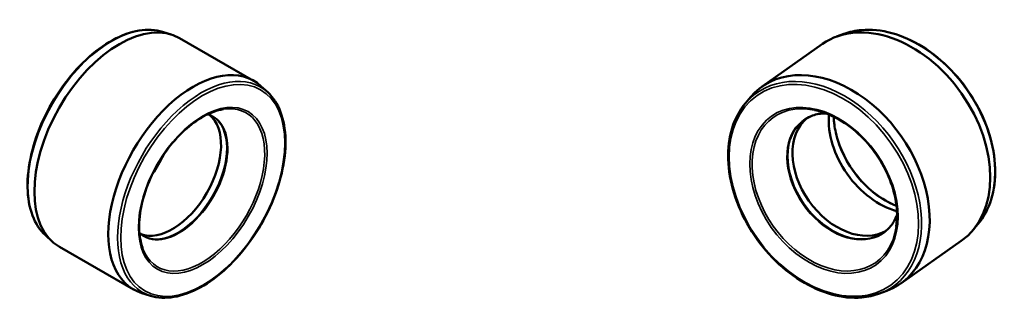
# Model space of a CAD drawing. Header units: millimetres. Extents: x -66 to 1308, y -118 to 921.
# Tile 4 of 4: x 735 to 1308, y 751 to 921. Entities that reach past the tile are written whole.
import ezdxf

# ---------------------------------------------------------------- set-up
doc = ezdxf.new("R2010")
doc.units = ezdxf.units.MM
doc.layers.add('Visible (ANSI)', color=7, linetype='Continuous', lineweight=50)
doc.layers.add('Visible Narrow (ANSI)', color=7, linetype='Continuous', lineweight=35)

msp = doc.modelspace()

# ---------------------------------------------------------------- linework, layer by layer
at = {"layer": 'Visible (ANSI)'}
for p, q in [((818.382, 913.802), (823.456, 912.24)), ((828.331, 910.123), (871.323, 885.366)), ((1214.377, 912.546), (1210.1, 910.962)), ((1201.956, 906.691), (1166.808, 881.933)), ((879.498, 878.607), (875.601, 882.211)), ((1157.112, 872.209), (1160.044, 875.703)), ((1292.273, 801.958), (1289.341, 798.464)), ((750.291, 795.56), (754.189, 791.956)), ((1282.577, 792.234), (1247.429, 767.477)), ((758.467, 788.802), (801.459, 764.044)), ((811.408, 760.366), (806.334, 761.927)), ((1235.007, 761.622), (1239.285, 763.205))]:
    msp.add_line(p, q, dxfattribs=at)
for centre, major_axis, ratio, start_param, end_param in [((793.399, 849.462), (-34.932, -60.661), 0.5780931, 3.1415927, 6.2831853), ((1242.267, 849.462), (-40.31, 57.228), 0.7071068, 3.1415927, 6.2831853), ((836.391, 824.705), (34.932, 60.661), 0.5780931, 6.1523038, 9.5556595), ((1207.118, 824.705), (40.31, -57.228), 0.7071068, 6.0979167, 9.6100465), ((824.087, 831.79), (-19.986, -34.707), 0.5780931, 0.0828401, 3.0587526), ((1242.267, 849.462), (25.914, -36.79), 0.7071068, 3.8460324, 5.5787455), ((1217.177, 831.79), (-23.063, 32.743), 0.7071068, 0.0581322, 3.0834604), ((793.399, 849.462), (22.456, 38.996), 0.5780931, 4.5714311, 4.8533469)]:
    msp.add_ellipse(centre, major_axis=major_axis, ratio=ratio, start_param=start_param, end_param=end_param, dxfattribs=at)
for points, knots in [([(818.382, 913.802), (814.24, 915.076), (809.639, 915.308), (799.847, 913.711), (794.637, 911.818), (784.18, 906.074), (778.933, 902.202), (768.969, 892.895), (764.252, 887.462), (755.818, 875.591), (752.1, 869.156), (746.028, 855.924), (743.676, 849.128), (740.576, 835.844), (739.832, 829.358), (740.053, 817.338), (741.019, 811.805), (744.562, 802.426), (747.085, 798.525), (750.291, 795.56)], [4.059806, 4.059806, 4.059806, 4.059806, 4.3694554, 4.3694554, 4.6894022, 4.6894022, 5.0128085, 5.0128085, 5.3358955, 5.3358955, 5.6585041, 5.6585041, 5.9811087, 5.9811087, 6.304185, 6.304185, 6.6276002, 6.6276002, 6.9396357, 6.9396357, 6.9396357, 6.9396357]), ([(1292.273, 801.958), (1295.673, 806.011), (1298.275, 810.901), (1301.67, 821.912), (1302.439, 828.049), (1302.051, 840.945), (1300.879, 847.706), (1296.712, 861.148), (1293.715, 867.826), (1286.202, 880.419), (1281.688, 886.332), (1271.594, 896.801), (1266.016, 901.355), (1254.351, 908.637), (1248.266, 911.365), (1236.204, 914.696), (1230.228, 915.305), (1221.027, 914.495), (1217.593, 913.736), (1214.377, 912.546)], [1.7560649, 1.7560649, 1.7560649, 1.7560649, 2.0709896, 2.0709896, 2.3904218, 2.3904218, 2.7123043, 2.7123043, 3.0346604, 3.0346604, 3.3569895, 3.3569895, 3.6793338, 3.6793338, 4.0016399, 4.0016399, 4.3230028, 4.3230028, 4.5271204, 4.5271204, 4.5271204, 4.5271204]), ([(811.408, 760.366), (815.549, 759.091), (820.15, 758.86), (829.943, 760.456), (835.153, 762.35), (845.61, 768.093), (850.856, 771.965), (860.821, 781.273), (865.537, 786.705), (873.972, 798.576), (877.69, 805.011), (883.761, 818.243), (886.114, 825.039), (889.213, 838.323), (889.958, 844.81), (889.737, 856.83), (888.771, 862.363), (885.228, 871.742), (882.704, 875.642), (879.498, 878.607)], [0.9182134, 0.9182134, 0.9182134, 0.9182134, 1.2278628, 1.2278628, 1.5478096, 1.5478096, 1.8712158, 1.8712158, 2.1943028, 2.1943028, 2.5169114, 2.5169114, 2.839516, 2.839516, 3.1625923, 3.1625923, 3.4860076, 3.4860076, 3.798043, 3.798043, 3.798043, 3.798043]), ([(1157.112, 872.209), (1153.712, 868.156), (1151.11, 863.267), (1147.715, 852.256), (1146.946, 846.118), (1147.334, 833.223), (1148.506, 826.461), (1152.673, 813.019), (1155.67, 806.342), (1163.183, 793.749), (1167.697, 787.835), (1177.791, 777.366), (1183.369, 772.813), (1195.034, 765.53), (1201.119, 762.803), (1213.181, 759.471), (1219.157, 758.862), (1228.358, 759.673), (1231.792, 760.431), (1235.007, 761.622)], [4.8976576, 4.8976576, 4.8976576, 4.8976576, 5.2125823, 5.2125823, 5.5320145, 5.5320145, 5.8538969, 5.8538969, 6.176253, 6.176253, 6.4985821, 6.4985821, 6.8209264, 6.8209264, 7.1432326, 7.1432326, 7.4645955, 7.4645955, 7.6687131, 7.6687131, 7.6687131, 7.6687131]), ([(853.635, 868.714), (850.079, 868.145), (846.264, 866.783), (838.593, 862.593), (834.74, 859.786), (827.355, 852.987), (823.824, 848.995), (817.452, 840.223), (814.613, 835.444), (809.925, 825.592), (808.078, 820.522), (805.56, 810.622), (804.888, 805.794), (804.768, 796.885), (805.317, 792.805), (806.596, 788.755), (806.783, 788.22), (806.982, 787.7)], [4.3671963, 4.3671963, 4.3671963, 4.3671963, 4.686752, 4.686752, 5.0021658, 5.0021658, 5.3181131, 5.3181131, 5.6347147, 5.6347147, 5.9513649, 5.9513649, 6.2674343, 6.2674343, 6.5828256, 6.5828256, 6.6322454, 6.6322454, 6.6322454, 6.6322454]), ([(847.335, 864.619), (846.79, 864.933), (846.221, 865.205), (845.289, 865.568), (844.942, 865.687), (844.588, 865.791)], [3.92892453, 3.92892453, 3.92892453, 3.92892453, 4.01657888, 4.01657888, 4.06676085, 4.06676085, 4.06676085, 4.06676085]), ([(1203.802, 866.37), (1203.032, 866.369), (1202.273, 866.334), (1200.267, 866.147), (1199.045, 865.932), (1196.695, 865.312), (1195.567, 864.907), (1193.422, 863.915), (1192.404, 863.328), (1191.447, 862.655)], [4.25113595, 4.25113595, 4.25113595, 4.25113595, 4.32703796, 4.32703796, 4.4554883, 4.4554883, 4.58393864, 4.58393864, 4.71238898, 4.71238898, 4.71238898, 4.71238898]), ([(1244.798, 800.684), (1245.438, 805.108), (1245.377, 809.917), (1243.838, 819.781), (1242.368, 824.833), (1238.162, 834.681), (1235.428, 839.476), (1228.971, 848.319), (1225.249, 852.366), (1217.202, 859.301), (1212.879, 862.187), (1204.722, 866.198), (1200.911, 867.519), (1197.19, 868.273)], [2.213048, 2.213048, 2.213048, 2.213048, 2.5317278, 2.5317278, 2.8487493, 2.8487493, 3.1656541, 3.1656541, 3.4826125, 3.4826125, 3.7995067, 3.7995067, 4.0701373, 4.0701373, 4.0701373, 4.0701373]), ([(1244.909, 812.613), (1244.75, 812.676), (1244.591, 812.74), (1240.46, 814.42), (1236.502, 816.708), (1229.033, 822.4), (1225.522, 825.802), (1219.306, 833.38), (1216.601, 837.555), (1212.273, 846.25), (1210.65, 850.769), (1208.951, 858.326), (1208.553, 861.397), (1208.46, 864.36)], [5.5333352, 5.5333352, 5.5333352, 5.5333352, 5.5460309, 5.5460309, 5.8630954, 5.8630954, 6.1796321, 6.1796321, 6.4962399, 6.4962399, 6.8128203, 6.8128203, 7.0330354, 7.0330354, 7.0330354, 7.0330354]), ([(1237.574, 797.169), (1238.531, 797.843), (1239.426, 798.604), (1241.082, 800.29), (1241.843, 801.215), (1243.218, 803.219), (1243.833, 804.298), (1244.684, 806.124), (1244.973, 806.826), (1245.233, 807.551)], [1.57079633, 1.57079633, 1.57079633, 1.57079633, 1.69924667, 1.69924667, 1.827697, 1.827697, 1.95614734, 1.95614734, 2.03204936, 2.03204936, 2.03204936, 2.03204936]), ([(804.97, 796.992), (805.238, 796.739), (805.514, 796.498), (806.296, 795.875), (806.817, 795.519), (807.363, 795.205)], [0.64949555, 0.64949555, 0.64949555, 0.64949555, 0.69967752, 0.69967752, 0.78733187, 0.78733187, 0.78733187, 0.78733187])]:
    msp.add_open_spline(points, degree=3, knots=knots, dxfattribs=at)
at = {"layer": 'Visible Narrow (ANSI)'}
for centre, major_axis, ratio, start_param, end_param in [((788.835, 852.09), (-34.339, -59.631), 0.5780931, 3.2724741, 6.1523038), ((1245.997, 852.09), (-39.626, 56.256), 0.7071068, 3.3268612, 6.0979167), ((840.954, 822.077), (34.339, 59.631), 0.5780931, 6.1523038, 9.5556595), ((1203.388, 822.077), (39.626, -56.256), 0.7071068, 6.0979167, 9.6100465), ((841.284, 821.887), (25.761, 44.735), 0.5780931, 2.7033209, 6.7214571), ((1203.118, 821.887), (29.727, -42.204), 0.7071068, 2.499341, 6.925437), ((827.858, 829.619), (-20.086, -34.879), 0.5780931, 6.1328987, 9.5750645), ((827.349, 829.912), (19.986, 34.707), 0.5780931, 3.1415927, 6.2831853), ((1214.095, 829.619), (-23.178, 32.905), 0.7071068, 5.8193699, 9.8885934), ((1245.997, 852.09), (26.598, -37.762), 0.7071068, 3.9534828, 5.4712952), ((1214.511, 829.912), (23.063, -32.743), 0.7071068, 3.1415927, 6.2831853)]:
    msp.add_ellipse(centre, major_axis=major_axis, ratio=ratio, start_param=start_param, end_param=end_param, dxfattribs=at)
for centre, major_axis, ratio in [((841.765, 821.61), (-33.652, -58.437), 0.5780931), ((1202.725, 821.61), (38.833, -55.131), 0.7071068), ((841.765, 821.61), (-26.361, -45.776), 0.5780931), ((1202.725, 821.61), (30.419, -43.186), 0.7071068)]:
    msp.add_ellipse(centre, major_axis=major_axis, ratio=ratio, dxfattribs=at)

doc.saveas('drawing.dxf')
